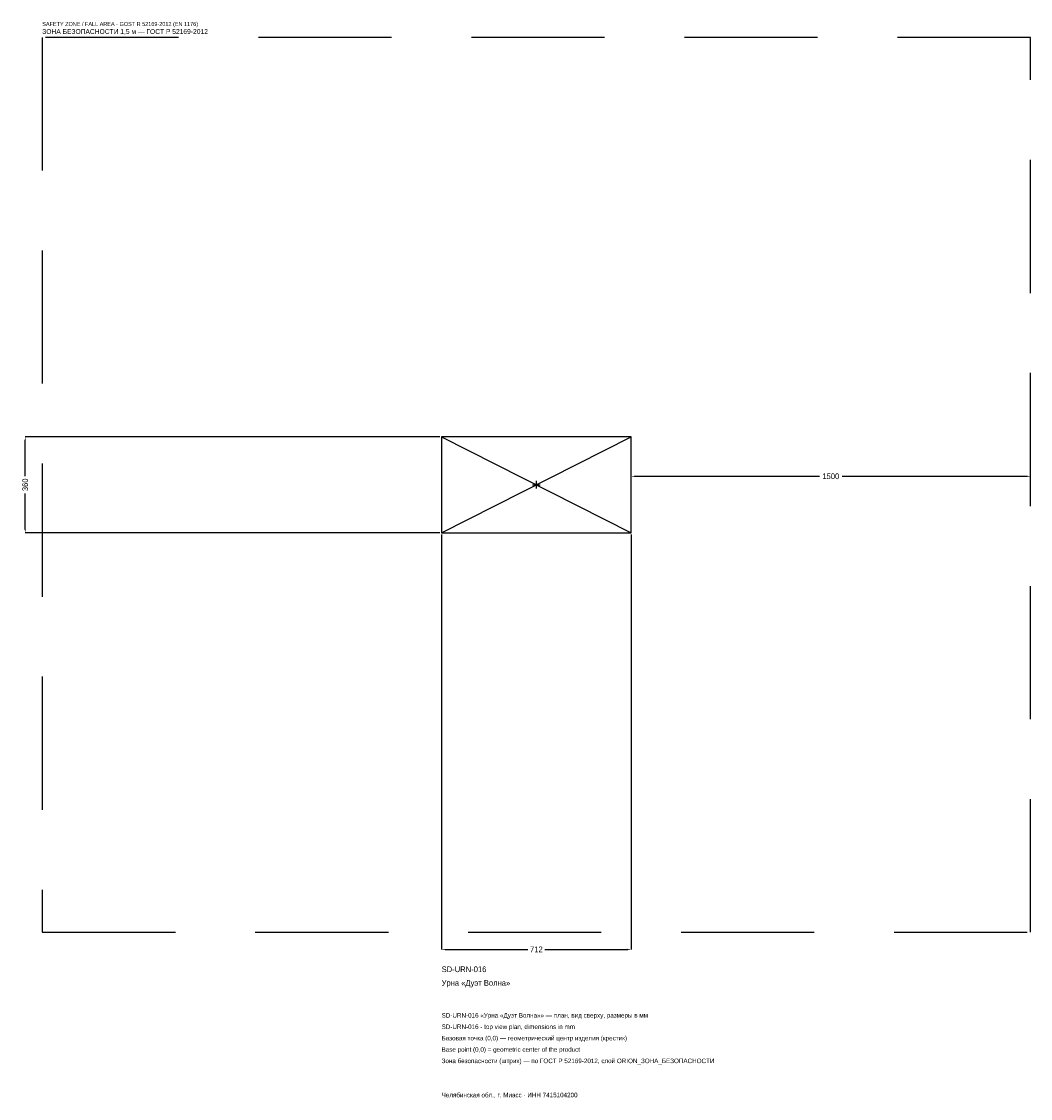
# Model space of a CAD drawing. Header units: metres. Extents: x -1934 to 1856, y -2304 to 1739.
import ezdxf

# ---------------------------------------------------------------- set-up
doc = ezdxf.new("R2010")
doc.units = ezdxf.units.M
doc.linetypes.add('DASHED', pattern=[800, 500, -300])
for name, color, linetype in [('ORION_ДАННЫЕ', 3, 'Continuous'), ('ORION_ЗОНА_БЕЗОПАСНОСТИ', 1, 'Continuous'), ('ORION_КОНТУР', 7, 'Continuous'), ('ORION_РАЗМЕРЫ', 8, 'Continuous')]:
    doc.layers.add(name, color=color, linetype=linetype)
doc.dimstyles.new('ORION', dxfattribs={"dimtxt": 21.36, "dimasz": 12.816, "dimexe": 1.25, "dimexo": 6.408, "dimtad": 1, "dimdec": 0, "dimcen": 2.5, "dimazin": 3, "dimtfac": 1, "dimtmove": 0, "dimatfit": 3, "dimarcsym": 0})

# ---------------------------------------------------------------- blocks, each defined once
blk = doc.blocks.new('_CLOSEDFILLED')
at = {"color": 0, "linetype": 'BYBLOCK'}
blk.add_solid([(-1, 0.16), (0, 0), (-1, -0.16)], dxfattribs=at)
blk = doc.blocks.new('*D1')
for p, q in [((-356, -186.408), (-356, -1744.08)), ((356, -186.408), (356, -1744.08)), ((-343.184, -1744.08), (-32.04, -1744.08)), ((32.04, -1744.08), (343.184, -1744.08))]:
    blk.add_line(p, q)
at = {"layer": 'Defpoints'}
for p in [(-356, -180), (356, -180), (-356, -1744.08)]:
    blk.add_point(p, dxfattribs=at)
at = {"layer": 'ORION_РАЗМЕРЫ', "xscale": 12.815999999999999, "yscale": 12.815999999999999, "rotation": 180}
blk.add_blockref('_CLOSEDFILLED', (-356, -1744.08), dxfattribs=at)
at = {"layer": 'ORION_РАЗМЕРЫ', "xscale": 12.815999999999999, "yscale": 12.815999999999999}
blk.add_blockref('_CLOSEDFILLED', (356, -1744.08), dxfattribs=at)
at = {"layer": 'ORION_РАЗМЕРЫ', "insert": (0, -1744.08), "char_height": 21.36, "attachment_point": 5}
blk.add_mtext('712', dxfattribs=at)
blk = doc.blocks.new('*D2')
for p, q in [((-362.408, 180), (-1920.08, 180)), ((-1920.08, 32.04), (-1920.08, 167.184)), ((-1920.08, -167.184), (-1920.08, -32.04)), ((-362.408, -180), (-1920.08, -180))]:
    blk.add_line(p, q)
at = {"layer": 'Defpoints'}
for p in [(-356, 180), (-1920.08, -180), (-356, -180)]:
    blk.add_point(p, dxfattribs=at)
at = {"layer": 'ORION_РАЗМЕРЫ', "xscale": 12.815999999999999, "yscale": 12.815999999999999}
for p, rotation in [((-1920.08, 180), 90), ((-1920.08, -180), 270)]:
    blk.add_blockref('_CLOSEDFILLED', p, dxfattribs=dict(at, rotation=rotation))
at = {"layer": 'ORION_РАЗМЕРЫ', "insert": (-1920.08, 0), "char_height": 21.36, "attachment_point": 5, "rotation": 90}
blk.add_mtext('360', dxfattribs=at)
blk = doc.blocks.new('*D3')
for p, q in [((356, 6.408), (356, 32.04)), ((368.816, 32.04), (1063.28, 32.04)), ((1148.72, 32.04), (1843.184, 32.04)), ((1856, 6.408), (1856, 32.04))]:
    blk.add_line(p, q)
at = {"layer": 'Defpoints'}
for p in [(356, 32.04), (356, 0), (1856, 0)]:
    blk.add_point(p, dxfattribs=at)
at = {"layer": 'ORION_РАЗМЕРЫ', "xscale": 12.815999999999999, "yscale": 12.815999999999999, "rotation": 180}
blk.add_blockref('_CLOSEDFILLED', (356, 32.04), dxfattribs=at)
at = {"layer": 'ORION_РАЗМЕРЫ', "xscale": 12.815999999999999, "yscale": 12.815999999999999}
blk.add_blockref('_CLOSEDFILLED', (1856, 32.04), dxfattribs=at)
at = {"layer": 'ORION_РАЗМЕРЫ', "insert": (1106, 32.04), "char_height": 21.36, "attachment_point": 5}
blk.add_mtext('1500', dxfattribs=at)
blk = doc.blocks.new('ОРИОН SD-URN-016 Урна Дуэт Волна')
at = {"layer": 'ORION_ЗОНА_БЕЗОПАСНОСТИ', "linetype": 'DASHED'}
blk.add_lwpolyline([(-1856, -1680), (1856, -1680), (1856, 1680), (-1856, 1680)], close=True, dxfattribs=at)
at = {"layer": 'ORION_КОНТУР'}
for p, q in [((-356, -180), (356, 180)), ((-356, 180), (356, -180))]:
    blk.add_line(p, q, dxfattribs=at)
blk.add_lwpolyline([(-356, -180), (356, -180), (356, 180), (-356, 180)], close=True, dxfattribs=at)
at = {"layer": 'ORION_РАЗМЕРЫ'}
for p, q in [((-14.4, 0), (14.4, 0)), ((0, -14.4), (0, 14.4))]:
    blk.add_line(p, q, dxfattribs=at)
at = {"layer": 'ORION_ДАННЫЕ'}
for tag, p in [('АРТИКУЛ', (-356, -1829.52)), ('НАИМЕНОВАНИЕ', (-356, -1880.784))]:
    blk.add_attdef(tag, p, '', height=21.36, dxfattribs=at)
at = {"layer": 'ORION_ДАННЫЕ', "flags": 1}
for tag, p in [('ПРОИЗВОДИТЕЛЬ', (-356, -1932.048)), ('ТЕЛЕФОН', (-356, -1983.312)), ('САЙТ', (-356, -2085.84)), ('АДРЕС', (-356, -2137.104)), ('РЕКВИЗИТЫ', (-356, -2188.368)), ('ГАБАРИТЫ', (-356, -2239.632)), ('ЗОНА_БЕЗОПАСНОСТИ', (-356, -2290.896))]:
    blk.add_attdef(tag, p, '', height=21.36, dxfattribs=at)
at = {"layer": 'ORION_ЗОНА_БЕЗОПАСНОСТИ', "color": 1}
for s, height, p in [('SAFETY ZONE / FALL AREA - GOST R 52169-2012 (EN 1176)', 14.952, (-1856, 1722.72)), ('ЗОНА БЕЗОПАСНОСТИ 1,5 м — ГОСТ Р 52169-2012', 18.156, (-1856, 1692.816))]:
    blk.add_text(s, height=height, dxfattribs=at).set_placement(p)
at = {"layer": 'ORION_РАЗМЕРЫ'}
dim = blk.add_linear_dim(base=(-1920.08, -180), p1=(-356, -180), p2=(-356, 180), angle=90, dimstyle='ORION', dxfattribs=at)
dim.commit()
dim.dimension.update_dxf_attribs({"geometry": '*D2', "text_midpoint": (-1920.08, 0)})
for base, p1, p2, picture, middle in [((356, 32.04), (356, 0), (1856, 0), '*D3', (1106, 32.04)), ((-356, -1744.08), (-356, -180), (356, -180), '*D1', (0, -1744.08))]:
    dim = blk.add_linear_dim(base=base, p1=p1, p2=p2, dimstyle='ORION', dxfattribs=at)
    dim.commit()
    dim.dimension.update_dxf_attribs({"geometry": picture, "text_midpoint": middle})

msp = doc.modelspace()

# ---------------------------------------------------------------- block references
msp.add_blockref('ОРИОН SD-URN-016 Урна Дуэт Волна', (0, 0)).add_auto_attribs({'АРТИКУЛ': 'SD-URN-016', 'НАИМЕНОВАНИЕ': 'Урна «Дуэт Волна»'})

# ---------------------------------------------------------------- texts
at = {"layer": 'ORION_ДАННЫЕ', "color": 3}
for s, p in [('SD-URN-016 «Урна «Дуэт Волна»» — план, вид сверху, размеры в мм', (-356, -2000.4)), ('SD-URN-016 - top view plan, dimensions in mm', (-356, -2043.12)), ('Челябинская обл., г. Миасс · ИНН 7415104200', (-356, -2299.44))]:
    msp.add_text(s, height=17.088, dxfattribs=at).set_placement(p)
at = {"layer": 'ORION_ДАННЫЕ', "color": 7}
for s, p in [('Базовая точка (0,0) — геометрический центр изделия (крестик)', (-356, -2085.84)), ('Base point (0,0) = geometric center of the product', (-356, -2128.56))]:
    msp.add_text(s, height=17.088, dxfattribs=at).set_placement(p)
at = {"layer": 'ORION_ДАННЫЕ', "color": 1}
msp.add_text('Зона безопасности (штрих) — по ГОСТ Р 52169-2012, слой ORION_ЗОНА_БЕЗОПАСНОСТИ', height=17.088, dxfattribs=at).set_placement((-356, -2171.28))

doc.saveas('drawing.dxf')
